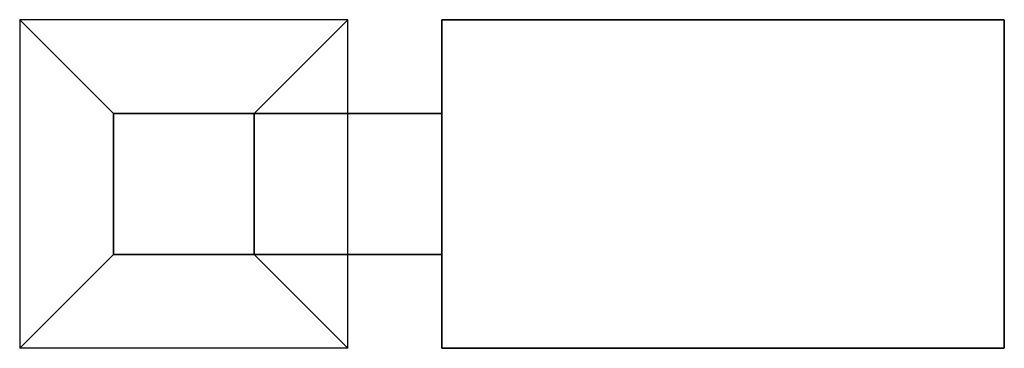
# Model space of a CAD drawing. Extents: x 54529.94 to 54531.01, y 4019.7 to 4020.05.
import ezdxf

# ---------------------------------------------------------------- set-up
doc = ezdxf.new("R2010")
doc.units = 0
doc.header["$MEASUREMENT"] = 0
doc.layers.get('0').update_dxf_attribs({"linetype": 'CONTINUOUS'})

msp = doc.modelspace()

# ---------------------------------------------------------------- linework, layer by layer
at = {"color": 0, "linetype": 'ByBlock'}
for points in [[(54529.9431, 4020.0549), (54530.0447, 4019.9533, 0.762), (54530.1971, 4019.9533, 0.762), (54530.2987, 4020.0549)], [(54529.9431, 4020.0549), (54529.9431, 4019.6993), (54530.0447, 4019.8009, 0.762), (54530.0447, 4019.9533, 0.762)], [(54530.2987, 4019.6993), (54530.2987, 4020.0549), (54530.1971, 4019.9533, 0.762), (54530.1971, 4019.8009, 0.762)], [(54530.4003, 4020.0549, 5.2324), (54530.4003, 4020.0549, 5.4864), (54531.0099, 4020.0549, 5.4864), (54531.0099, 4020.0549, 5.2324)], [(54530.4003, 4019.6993, 5.2324), (54530.4003, 4020.0549, 5.2324), (54530.4003, 4020.0549, 5.4864), (54530.4003, 4019.6993, 5.4864)], [(54530.4003, 4020.0549, 5.4864), (54530.4003, 4019.6993, 5.4864), (54531.0099, 4019.6993, 5.4864), (54531.0099, 4020.0549, 5.4864)], [(54531.0099, 4019.6993, 5.4864), (54531.0099, 4020.0549, 5.4864), (54531.0099, 4020.0549, 5.2324), (54531.0099, 4019.6993, 5.2324)], [(54530.1971, 4019.9533, 0.762), (54530.0447, 4019.9533, 0.762), (54530.0447, 4019.9533, 5.588), (54530.1971, 4019.9533, 5.588)], [(54530.0447, 4019.8009, 0.762), (54530.0447, 4019.9533, 0.762), (54530.0447, 4019.9533, 5.588), (54530.0447, 4019.8009, 5.588)], [(54530.0447, 4019.8009, 5.588), (54530.0447, 4019.9533, 5.588), (54530.1971, 4019.9533, 5.588), (54530.1971, 4019.8009, 5.588)], [(54530.1971, 4019.9533, 0.762), (54530.1971, 4019.8009, 0.762), (54530.1971, 4019.8009, 5.588), (54530.1971, 4019.9533, 5.588)], [(54530.1971, 4019.9533, 5.334), (54530.1971, 4019.9533, 5.4864), (54530.4003, 4019.9533, 5.4864), (54530.4003, 4019.9533, 5.334)], [(54530.1971, 4019.8009, 5.334), (54530.1971, 4019.9533, 5.334), (54530.4003, 4019.9533, 5.334), (54530.4003, 4019.8009, 5.334)], [(54530.1971, 4019.8009, 5.4864), (54530.1971, 4019.9533, 5.4864), (54530.4003, 4019.9533, 5.4864), (54530.4003, 4019.8009, 5.4864)], [(54529.9431, 4019.6993), (54530.0447, 4019.8009, 0.762), (54530.1971, 4019.8009, 0.762), (54530.2987, 4019.6993)], [(54530.1971, 4019.8009, 0.762), (54530.0447, 4019.8009, 0.762), (54530.0447, 4019.8009, 5.588), (54530.1971, 4019.8009, 5.588)], [(54530.1971, 4019.8009, 5.334), (54530.1971, 4019.8009, 5.4864), (54530.4003, 4019.8009, 5.4864), (54530.4003, 4019.8009, 5.334)], [(54530.4003, 4019.6993, 5.2324), (54530.4003, 4019.6993, 5.4864), (54531.0099, 4019.6993, 5.4864), (54531.0099, 4019.6993, 5.2324)]]:
    msp.add_3dface(points, dxfattribs=at)
at = {"color": 255}
for points in [[(54530.4003, 4020.0549, 5.1816), (54530.4003, 4020.0549, 5.2324), (54531.0099, 4020.0549, 5.2324), (54531.0099, 4020.0549, 5.1816)], [(54531.0099, 4019.6993, 5.1816), (54531.0099, 4020.0549, 5.1816), (54530.4003, 4020.0549, 5.1816), (54530.4003, 4019.6993, 5.1816)], [(54530.4003, 4020.0549, 5.1816), (54530.4003, 4019.6993, 5.1816), (54530.4003, 4019.6993, 5.2324), (54530.4003, 4020.0549, 5.2324)], [(54531.0099, 4020.0549, 5.2324), (54531.0099, 4019.6993, 5.2324), (54531.0099, 4019.6993, 5.1816), (54531.0099, 4020.0549, 5.1816)], [(54530.4003, 4019.6993, 5.1816), (54530.4003, 4019.6993, 5.2324), (54531.0099, 4019.6993, 5.2324), (54531.0099, 4019.6993, 5.1816)]]:
    msp.add_3dface(points, dxfattribs=at)

doc.saveas('drawing.dxf')
